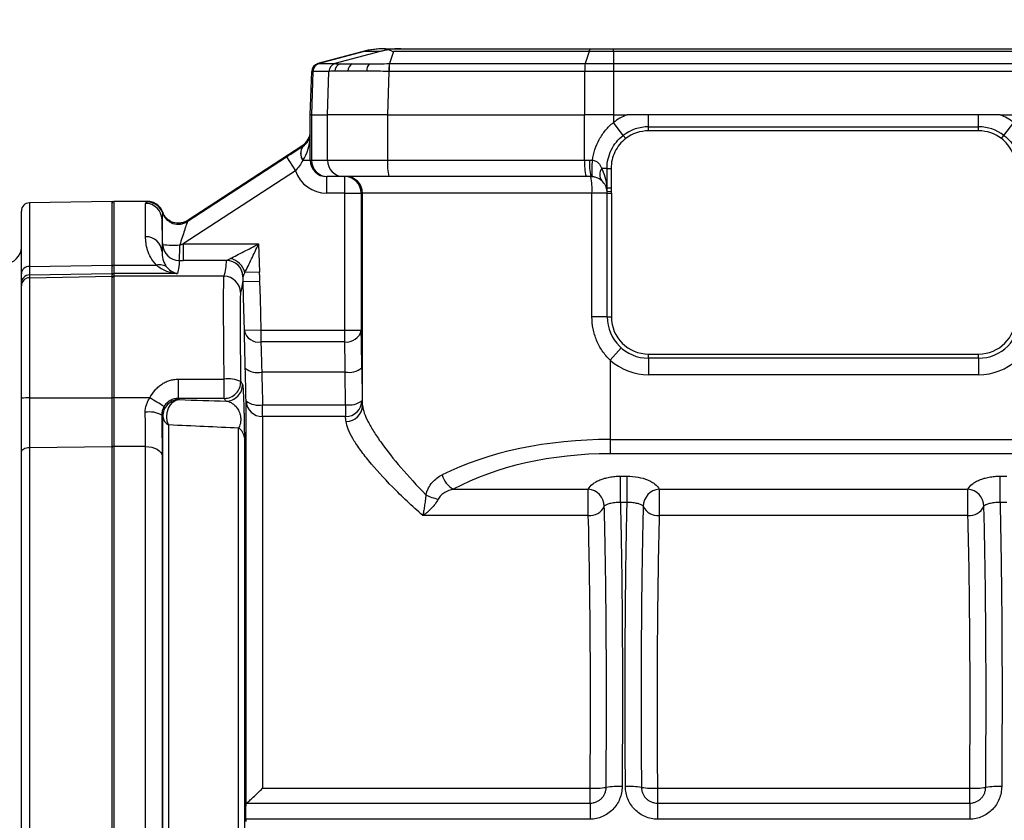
# Model space of a CAD drawing. Header units: millimetres. Extents: x 5 to 589, y 5 to 415.
# Tile 14 of 18: x 363 to 422, y 302 to 350. Entities that reach past the tile are written whole.
import ezdxf

# ---------------------------------------------------------------- set-up
doc = ezdxf.new("R2010")
doc.units = ezdxf.units.MM
doc.header["$PDSIZE"] = -1
doc.layers.add('QUOTE', color=1, linetype='Continuous')
doc.styles.add('SLDTEXTSTYLE0', font='TXT', dxfattribs={"width": 0.75})
doc.dimstyles.new('SLDDIMSTYLE0', dxfattribs={"dimtxt": 3.5, "dimasz": 6, "dimexe": 0, "dimexo": 0.0625, "dimgap": 0.875, "dimtad": 1, "dimdec": 1, "dimlfac": 2, "dimrnd": 1e-09, "dimzin": 12, "dimdsep": 46, "dimtxsty": 'SLDTEXTSTYLE0', "dimsah": 1, "dimcen": 0.09, "dimadec": 0, "dimazin": 3, "dimtfac": 1, "dimtdec": 3, "dimtofl": 0, "dimtmove": 0, "dimatfit": 3, "dimfxl": 1, "dimfrac": 2, "dimtolj": 1, "dimtzin": 12, "dimarcsym": 0})

# ---------------------------------------------------------------- blocks, each defined once
blk = doc.blocks.new('_D_14')
at = {"layer": 'Defpoints', "color": 0}
for p in [(474.168, 376.336), (347.168, 331.126), (474.168, 331.126)]:
    blk.add_point(p, dxfattribs=at)
at = {"layer": 'QUOTE', "color": 0, "lineweight": -2}
for p, q in [((347.168, 331.189), (347.168, 376.336)), ((353.168, 376.336), (468.168, 376.336)), ((474.168, 331.189), (474.168, 376.336))]:
    blk.add_line(p, q, dxfattribs=at)
at = {"layer": 'QUOTE', "color": 0}
for points in [[(353.168, 377.336), (353.168, 375.336), (347.168, 376.336)], [(468.168, 377.336), (468.168, 375.336), (474.168, 376.336)]]:
    blk.add_solid(points, dxfattribs=at)
at = {"layer": 'QUOTE', "color": 0, "insert": (410.91, 380.711), "char_height": 3.5, "attachment_point": 2, "style": 'SLDTEXTSTYLE0'}
blk.add_mtext('\\A1;254', dxfattribs=at)

msp = doc.modelspace()

# ---------------------------------------------------------------- linework, layer by layer
at = {"color": 7}
for p, q in [((383.369, 348.157), (380.63, 347.424)), ((383.433, 348.157), (380.705, 347.424)), ((384.398, 348.157), (381.67, 347.424)), ((384.398, 348.157), (383.433, 348.157)), ((384.722, 348.328), (385.659, 348.328)), ((385.218, 348.157), (384.979, 347.424)), ((397.073, 348.157), (385.218, 348.157)), ((385.659, 348.328), (397.186, 348.328)), ((397.073, 348.157), (396.834, 347.424)), ((398.545, 348.157), (398.545, 348.328)), ((398.545, 348.328), (422.791, 348.328)), ((398.545, 348.157), (398.545, 347.424)), ((422.791, 348.157), (398.545, 348.157)), ((380.705, 347.424), (381.67, 347.424)), ((380.705, 347.424), (380.705, 347.424)), ((384.979, 347.424), (396.834, 347.424)), ((396.834, 347.424), (396.835, 347.424)), ((398.545, 347.424), (398.545, 347.424)), ((398.545, 347.424), (398.545, 346.958)), ((398.545, 347.424), (422.791, 347.424)), ((380.168, 344.328), (380.26, 346.958)), ((380.336, 346.958), (380.244, 344.328)), ((380.336, 346.958), (380.336, 346.958)), ((381.301, 346.958), (380.336, 346.958)), ((381.217, 344.328), (381.302, 346.958)), ((384.936, 346.958), (384.851, 344.328)), ((396.802, 346.958), (384.947, 346.958)), ((396.799, 344.328), (396.803, 346.958)), ((396.803, 346.958), (396.802, 346.958)), ((398.545, 346.958), (398.541, 344.328)), ((398.545, 346.958), (398.545, 346.958)), ((422.791, 346.958), (398.545, 346.958)), ((380.168, 341.578), (380.168, 344.328)), ((380.244, 344.328), (381.217, 344.328)), ((380.244, 344.328), (380.244, 344.328)), ((380.244, 344.328), (380.244, 341.578)), ((381.217, 341.578), (381.217, 344.328)), ((381.217, 344.328), (381.217, 344.328)), ((384.851, 344.328), (381.217, 344.328)), ((384.851, 344.328), (384.853, 344.328)), ((384.853, 344.328), (396.798, 344.328)), ((384.853, 344.328), (384.853, 341.578)), ((396.798, 341.578), (396.798, 344.328)), ((396.798, 344.328), (396.799, 344.328)), ((398.541, 344.328), (398.541, 344.328)), ((398.541, 344.328), (398.541, 343.857)), ((398.541, 344.328), (399.369, 344.328)), ((400.668, 343.598), (400.668, 344.328)), ((420.668, 344.328), (400.668, 344.328)), ((420.668, 343.598), (420.668, 344.328)), ((421.967, 344.328), (422.795, 344.328)), ((399.137, 343.079), (398.541, 343.857)), ((422.199, 343.079), (422.795, 343.857)), ((399.285, 342.885), (399.137, 343.079)), ((400.668, 343.353), (400.668, 343.598)), ((400.668, 343.598), (420.668, 343.598)), ((420.668, 343.353), (400.668, 343.353)), ((420.668, 343.353), (420.668, 343.598)), ((422.051, 342.885), (422.199, 343.079)), ((372.723, 337.919), (379.714, 342.482)), ((379.714, 342.404), (379.714, 342.482)), ((372.724, 337.856), (378.727, 341.774)), ((378.727, 341.774), (379.273, 340.937)), ((379.722, 341.578), (380.168, 341.578)), ((380.168, 341.578), (380.244, 341.578)), ((380.244, 341.578), (381.217, 341.578)), ((381.217, 341.578), (384.853, 341.578)), ((384.853, 341.578), (396.798, 341.578)), ((396.798, 341.578), (397.096, 341.578)), ((379.273, 340.937), (372.471, 336.497)), ((398.154, 341.078), (397.829, 341.078)), ((398.154, 341.078), (398.401, 341.078)), ((398.154, 339.906), (398.154, 341.078)), ((398.401, 341.078), (398.401, 339.906)), ((381.24, 340.578), (381.168, 340.578)), ((381.168, 339.578), (381.168, 340.578)), ((382.213, 340.578), (381.24, 340.578)), ((384.94, 340.578), (382.213, 340.578)), ((382.259, 339.578), (382.259, 340.578)), ((396.885, 340.578), (384.94, 340.578)), ((397.168, 340.578), (396.885, 340.578)), ((382.259, 339.578), (381.168, 339.578)), ((382.259, 339.578), (383.259, 339.578)), ((382.259, 331.274), (382.259, 339.578)), ((383.342, 339.578), (383.259, 339.578)), ((383.259, 339.578), (383.259, 331.274)), ((397.241, 339.578), (383.342, 339.578)), ((383.342, 326.708), (383.342, 339.578)), ((398.168, 339.578), (397.241, 339.578)), ((397.241, 332.078), (397.241, 339.578)), ((398.154, 339.906), (398.401, 339.906)), ((398.163, 339.68), (398.411, 339.706)), ((398.168, 339.578), (398.418, 339.578)), ((398.168, 332.078), (398.168, 339.578)), ((398.418, 339.578), (398.418, 332.078)), ((368.168, 339.078), (363.159, 338.99)), ((363.159, 338.99), (363.159, 335.138)), ((368.168, 335.216), (368.168, 339.078)), ((370.296, 339.078), (368.268, 339.078)), ((368.268, 339.078), (368.268, 335.216)), ((370.194, 336.936), (370.194, 338.959)), ((362.668, 334.69), (362.668, 338.49)), ((371.193, 337.988), (371.193, 336.018)), ((372.471, 336.497), (372.471, 335.498)), ((372.471, 336.497), (377.045, 336.497)), ((377.045, 336.497), (377.089, 334.787)), ((375.099, 335.498), (372.471, 335.498)), ((362.668, 334.122), (362.668, 334.69)), ((363.159, 335.138), (368.168, 335.216)), ((363.159, 335.138), (363.159, 334.621)), ((363.159, 334.621), (368.168, 334.708)), ((368.168, 334.708), (368.168, 335.216)), ((368.168, 334.538), (368.168, 334.708)), ((368.268, 335.216), (368.268, 334.708)), ((368.268, 335.216), (370.851, 335.216)), ((368.268, 334.708), (368.268, 334.538)), ((372.133, 334.708), (368.268, 334.708)), ((377.089, 334.787), (376.212, 334.764)), ((362.668, 333.952), (362.668, 334.122)), ((363.159, 334.621), (363.159, 334.451)), ((363.159, 334.451), (368.168, 334.538)), ((363.159, 334.451), (363.159, 327.167)), ((368.168, 327.169), (368.168, 334.538)), ((368.268, 334.538), (368.268, 327.169)), ((374.951, 334.538), (368.268, 334.538)), ((377.104, 334.234), (376.104, 334.208)), ((362.668, 327.159), (362.668, 333.952)), ((398.168, 332.078), (397.241, 332.078)), ((398.168, 332.078), (398.418, 332.078)), ((377.181, 331.274), (376.181, 331.248)), ((377.181, 331.274), (377.181, 330.559)), ((377.181, 331.274), (382.259, 331.274)), ((382.259, 331.274), (383.259, 331.274)), ((382.259, 330.559), (382.259, 331.274)), ((382.259, 330.559), (377.181, 330.559)), ((399.003, 330.213), (398.337, 329.467)), ((398.337, 329.467), (398.337, 324.655)), ((400.668, 329.828), (420.668, 329.828)), ((400.668, 329.578), (400.668, 329.828)), ((420.668, 329.578), (400.668, 329.578)), ((400.668, 329.578), (400.668, 328.578)), ((420.668, 329.578), (420.668, 329.828)), ((420.668, 329.578), (420.668, 328.578)), ((382.294, 328.738), (377.235, 328.738)), ((382.308, 326.761), (382.294, 328.738)), ((383.294, 328.997), (383.308, 327.019)), ((372.178, 328.308), (374.956, 328.308)), ((372.178, 328.308), (372.178, 327.141)), ((374.956, 327.141), (374.956, 328.308)), ((420.668, 328.578), (400.668, 328.578)), ((376.07, 327.998), (376.083, 327.923)), ((362.668, 323.874), (362.668, 327.159)), ((363.159, 327.167), (368.168, 327.169)), ((363.159, 327.167), (363.159, 324.176)), ((368.168, 324.229), (368.168, 327.169)), ((368.268, 327.169), (368.268, 324.229)), ((370.45, 327.169), (368.268, 327.169)), ((374.956, 327.141), (372.178, 327.141)), ((376.283, 302.533), (376.283, 326.994)), ((377.283, 326.041), (377.283, 326.761)), ((377.283, 326.761), (382.308, 326.761)), ((382.308, 326.761), (382.308, 326.041)), ((371.235, 273.354), (371.235, 326.048)), ((377.283, 326.041), (377.283, 303.52)), ((382.308, 326.041), (377.283, 326.041)), ((371.592, 325.53), (371.592, 273.951)), ((375.823, 289.406), (375.823, 325.339)), ((376.18, 324.765), (376.18, 289.699)), ((398.337, 324.655), (398.337, 323.789)), ((398.337, 324.655), (422.999, 324.655)), ((363.159, 324.176), (368.168, 324.229)), ((363.159, 324.176), (363.159, 274.145)), ((368.168, 274.081), (368.168, 324.229)), ((368.268, 324.229), (368.268, 275.099)), ((370.194, 324.229), (368.268, 324.229)), ((370.194, 277.598), (370.194, 324.229)), ((362.668, 274.512), (362.668, 323.874)), ((371.193, 323.64), (371.193, 278.22)), ((422.999, 323.789), (398.337, 323.789)), ((398.964, 322.428), (399.371, 322.428)), ((398.964, 320.835), (398.964, 322.428)), ((399.371, 320.835), (399.371, 322.428)), ((421.964, 322.428), (422.371, 322.428)), ((421.964, 320.835), (421.964, 322.428)), ((388.836, 321.643), (397.02, 321.643)), ((397.02, 320.038), (397.02, 321.643)), ((401.316, 321.643), (420.02, 321.643)), ((401.316, 321.643), (401.316, 320.038)), ((420.02, 320.038), (420.02, 321.643)), ((399.371, 320.835), (398.964, 320.835)), ((422.371, 320.835), (421.964, 320.835)), ((397.02, 320.038), (386.992, 320.038)), ((420.02, 320.038), (401.316, 320.038)), ((377.283, 303.52), (397.13, 303.52)), ((397.13, 302.62), (397.13, 303.52)), ((401.206, 303.52), (401.206, 302.62)), ((401.206, 303.52), (420.13, 303.52)), ((420.13, 302.62), (420.13, 303.52)), ((376.319, 302.62), (397.13, 302.62)), ((397.13, 302.62), (397.13, 301.645)), ((401.206, 302.62), (401.206, 301.645)), ((401.206, 302.62), (420.13, 302.62)), ((420.13, 302.62), (420.13, 301.645)), ((376.269, 301.645), (376.269, 301.51)), ((397.13, 301.645), (376.269, 301.645)), ((420.13, 301.645), (401.206, 301.645))]:
    msp.add_line(p, q, dxfattribs=at)
at = {"color": 7, "flags": 128}
for points in [[(397.073, 348.157), (397.087, 348.197), (397.101, 348.232), (397.115, 348.261), (397.129, 348.285), (397.143, 348.304), (397.157, 348.317), (397.172, 348.325), (397.186, 348.328)], [(398.545, 347.424), (398.545, 347.397), (398.545, 347.359), (398.545, 347.31), (398.545, 347.252), (398.545, 347.186), (398.545, 347.114), (398.545, 347.037), (398.545, 346.958)], [(380.168, 344.328), (380.168, 344.328)], [(376.181, 331.248), (376.129, 333.247), (376.104, 334.208)], [(377.104, 334.234), (377.13, 333.213), (377.181, 331.274)], [(371.592, 325.53), (371.511, 325.77), (371.481, 326.03), (371.504, 326.293), (371.577, 326.54), (371.697, 326.754), (371.853, 326.92), (372.037, 327.027), (372.234, 327.066)], [(362.668, 323.874), (362.677, 323.932), (362.705, 323.988), (362.75, 324.04), (362.811, 324.086), (362.886, 324.123), (362.971, 324.151), (363.063, 324.169), (363.159, 324.176)], [(368.268, 324.229), (368.248, 324.227), (368.23, 324.224), (368.212, 324.218), (368.197, 324.211), (368.185, 324.202), (368.176, 324.191), (368.17, 324.18), (368.168, 324.168)], [(370.194, 324.229), (370.386, 324.217), (370.57, 324.184), (370.741, 324.13), (370.892, 324.057), (371.016, 323.968), (371.11, 323.867), (371.17, 323.756), (371.193, 323.64)]]:
    msp.add_lwpolyline(points, dxfattribs=at)
at = {"color": 7}
for centre, radius, start, end in [((384.663, 343.328), 5, 90, 105), ((384.722, 343.365), 4.963, 90.00077, 105.05587), ((380.759, 346.941), 0.5, 105, 178), ((380.835, 346.941), 0.5, 105.13481, 178.07795), ((380.835, 346.941), 0.5, 105.13481, 178.07799), ((381.801, 346.941), 0.5, 105.13481, 178.07795), ((381.802, 346.941), 0.5, 105.1344, 178.07295), ((382.151, 346.956), 0.492, 108.50457, 179.42149), ((382.951, 346.986), 0.494, 117.94236, 182.80986), ((384.198, 347.017), 0.6, 137.41341, 185.31514), ((387.255, 347.033), 2.32, 170.31239, 181.85436), ((387.266, 347.031), 2.32, 170.2621, 181.80633), ((399.121, 347.031), 2.32, 170.26163, 181.80588), ((399.121, 347.031), 2.32, 170.2621, 181.80633), ((400.668, 341.078), 3.5, 111.78679, 127.4199), ((420.668, 341.078), 3.5, 52.5801, 68.21321), ((400.668, 341.078), 2.52, 90, 127.4199), ((400.668, 341.078), 2.275, 90, 127.4199), ((420.668, 341.078), 2.52, 52.5801, 90), ((420.668, 341.078), 2.275, 52.5801, 90), ((380.328, 341.983), 0.744, 145.50257, 214.50617), ((380.328, 341.994), 0.735, 145.52744, 214.47256), ((381.168, 341.578), 1, 180, 270), ((381.242, 341.576), 0.998, 179.89099, 269.89057), ((382.215, 341.576), 0.998, 179.89099, 269.89057), ((387.787, 341.33), 2.944, 175.16619, 194.79594), ((399.732, 341.33), 2.944, 175.16619, 194.79594), ((400.609, 341.329), 3.522, 175.95091, 192.31678), ((401.19, 341.004), 3.964, 171.77219, 186.21881), ((381.168, 341.578), 2, 198.69067, 270), ((398.348, 340.703), 0.64, 144.13358, 215.86642), ((382.259, 339.578), 1, 359.99018, 89.99018), ((382.342, 339.578), 1, 359.99018, 89.99018), ((393.764, 339.826), 3.486, 355.90943, 12.44667), ((397.168, 339.578), 1, 5.88469, 48.59038), ((397.168, 339.578), 1, 0, 5.88469), ((397.168, 339.578), 1.25, 0, 5.88469), ((363.168, 338.49), 0.5, 91, 180), ((368.268, 338.978), 0.1, 90, 180), ((370.195, 337.961), 0.999, 1.59408, 90.08748), ((370.286, 338.044), 1, 18.93358, 90.01542), ((372.178, 338.694), 1, 198.94412, 303.09475), ((370.221, 335.962), 0.974, 3.28992, 91.57413), ((372.231, 336.498), 0.999, 181.53951, 270.03348), ((371.881, 341.186), 4.759, 262.155, 274.6512), ((361.668, 336.31), 1, 271, 0), ((364.966, 336.247), 7.304, 354.11841, 1.53166), ((375.097, 334.494), 0.999, 1.53912, 90.03292), ((375.096, 334.497), 1.002, 1.66863, 89.8225), ((375.051, 334.451), 1.202, 15.0965, 76.39524), ((363.143, 334.663), 0.475, 87.98721, 176.79403), ((368.263, 335.121), 0.0953, 87.0619, 176.72429), ((368.268, 334.609), 0.0999, 89.96074, 179.96069), ((371.027, 334.451), 0.785, 52.57653, 102.97419), ((363.168, 334.122), 0.5, 90.95983, 179.9616), ((363.168, 333.952), 0.5, 90.95983, 179.9616), ((368.268, 334.439), 0.0999, 89.96074, 179.96069), ((374.951, 333.538), 1, 1.32712, 89.98771), ((400.668, 332.078), 2.5, 180, 270), ((400.668, 332.078), 2.25, 180, 270), ((420.668, 332.078), 2.5, 270, 0), ((420.668, 332.078), 2.25, 270, 0), ((377.05, 331.44), 0.89, 192.49551, 278.41886), ((382.365, 331.468), 0.915, 263.34828, 347.73481), ((400.668, 332.078), 3.5, 228.23661, 270), ((420.668, 332.078), 3.5, 270, 311.76339), ((376.977, 329.895), 1.185, 231.20793, 282.54734), ((382.511, 329.96), 1.241, 259.9245, 309.10666), ((375.217, 326.637), 1.692, 64.08827, 98.85861), ((374.956, 328.141), 1, 270.02942, 0.99813), ((375.07, 327.978), 1, 270.02412, 1.1262), ((363.038, 319.532), 7.636, 89.08926, 92.77638), ((368.243, 325.605), 1.564, 89.08426, 92.74911), ((360.749, 310.109), 19.626, 57.43217, 60.37442), ((372.235, 326.066), 1, 90.0289, 181.01199), ((377.272, 327.031), 0.99, 182.14986, 270.59317), ((377.026, 327.919), 1.187, 231.2421, 282.49519), ((382.312, 327.036), 0.996, 269.75573, 359.02009), ((382.525, 327.982), 1.241, 259.9245, 309.10666), ((382.351, 326.733), 0.991, 269.50076, 358.56967), ((370.429, 324.787), 1.535, 60.92537, 99.51894), ((371.884, 326.114), 0.653, 185.76197, 243.3655), ((375.454, 324.712), 0.727, 4.23436, 59.5611), ((389.505, 322.866), 1.394, 194.84717, 241.31868), ((396.927, 320.586), 1.061, 0.98669, 84.97285), ((401.409, 320.586), 1.061, 95.02715, 179.01331), ((419.927, 320.586), 1.061, 0.98669, 84.97285), ((388.548, 324.004), 3.03, 243.06369, 258.02816), ((397.082, 321.043), 1.006, 266.43728, 334.15113), ((401.254, 321.043), 1.006, 205.84887, 273.56272), ((420.082, 321.043), 1.006, 266.43728, 334.15113), ((397.336, 308.806), 5.289, 267.76928, 278.28677), ((398.859, 298.3), 5.326, 87.77354, 98.21719), ((399.477, 298.3), 5.326, 81.78281, 92.22646), ((401, 308.806), 5.289, 261.71323, 272.23072), ((420.336, 308.806), 5.289, 267.76928, 278.28677), ((421.859, 298.3), 5.326, 87.77354, 98.21719)]:
    msp.add_arc(centre, radius, start, end, dxfattribs=at)
for centre, major_axis, ratio, start_param, end_param in [((385.659, 343.328), (0, 5), 0.923062, 0, 0.153465), ((379.168, 343.32), (0, -1.001), 0.999132, 0.57785, 1.570796), ((379.168, 343.174), (0, 1.918), 0.521285, 3.729194, 4.712389), ((379.168, 343.174), (1, 0), 0.919206, 5.299991, 6.283185), ((397.168, 339.578), (0, 2), 0.5, 4.877177, 5.560451), ((372.632, 336.602), (3.117, 0.842), 0.018398, 4.590248, 4.655871), ((372.632, 335.603), (3.663, 0.005), 0.028589, 4.602871, 4.668494), ((383.167, 327.703), (0, 5), 0.026186, 4.974188, 5.507788), ((382.168, 327.703), (0, 4), 0.032732, 4.974188, 5.507788), ((383.167, 301.578), (0, 26), 0.026186, 6.023793, 6.075562), ((382.168, 301.578), (0, 25), 0.027233, 6.023793, 6.075562), ((398.337, 316.572), (15, 0), 0.53886, 1.570796, 2.316698), ((398.337, 315.706), (14, 0), 0.57735, 1.570796, 2.316698), ((396.242, 301.578), (0.259, 25), 0.034811, 4.790526, 5.543484), ((402.094, 301.578), (-0.259, 25), 0.034811, 0.739701, 1.492659), ((419.242, 301.578), (0.259, 25), 0.034811, 4.790526, 5.543484)]:
    msp.add_ellipse(centre, major_axis=major_axis, ratio=ratio, start_param=start_param, end_param=end_param, dxfattribs=at)
for points in [[(383.433, 348.157), (383.39, 348.157), (383.369, 348.157), (383.369, 348.157)], [(384.663, 348.328), (384.663, 348.328), (384.683, 348.328), (384.722, 348.328)], [(398.545, 348.157), (398.054, 348.157), (397.563, 348.157), (397.073, 348.157)], [(397.186, 348.328), (397.638, 348.328), (398.091, 348.328), (398.545, 348.328)], [(380.63, 347.424), (380.63, 347.424), (380.655, 347.424), (380.705, 347.424)], [(384.968, 347.424), (384.972, 347.424), (384.975, 347.424), (384.979, 347.424)], [(396.835, 347.424), (397.403, 347.424), (397.974, 347.424), (398.545, 347.424)], [(380.336, 346.958), (380.285, 346.958), (380.26, 346.958), (380.26, 346.958)], [(381.302, 346.958), (381.302, 346.958), (381.302, 346.958), (381.301, 346.958)], [(381.659, 346.961), (381.463, 346.96), (381.343, 346.959), (381.302, 346.958)], [(382.458, 346.962), (382.124, 346.962), (381.858, 346.962), (381.659, 346.961)], [(383.601, 346.961), (383.173, 346.962), (382.792, 346.962), (382.458, 346.962)], [(384.936, 346.958), (384.474, 346.959), (384.022, 346.96), (383.601, 346.961)], [(384.947, 346.958), (384.943, 346.958), (384.94, 346.958), (384.936, 346.958)], [(398.545, 346.958), (397.963, 346.958), (397.382, 346.958), (396.803, 346.958)], [(380.244, 344.328), (380.193, 344.328), (380.168, 344.328), (380.168, 344.328)], [(398.541, 344.328), (397.959, 344.328), (397.378, 344.328), (396.799, 344.328)], [(379.714, 342.404), (379.717, 342.406), (379.72, 342.408), (379.722, 342.409)], [(379.722, 341.578), (379.72, 341.572), (379.717, 341.567), (379.714, 341.561)], [(397.096, 341.578), (397.153, 341.578), (397.21, 341.576), (397.267, 341.571)], [(397.249, 340.574), (397.222, 340.577), (397.195, 340.578), (397.168, 340.578)], [(398.163, 339.68), (398.155, 339.755), (398.152, 339.83), (398.154, 339.906)], [(398.401, 339.906), (398.401, 339.839), (398.405, 339.772), (398.411, 339.706)], [(370.285, 339.044), (370.285, 339.067), (370.288, 339.078), (370.296, 339.078)], [(371.236, 338.417), (371.233, 338.407), (371.231, 338.391), (371.231, 338.369)], [(372.723, 337.919), (372.723, 337.898), (372.724, 337.877), (372.724, 337.856)], [(371.193, 336.018), (371.215, 336.169), (371.228, 336.32), (371.232, 336.471)], [(372.231, 335.499), (372.225, 335.235), (372.19, 334.972), (372.133, 334.708)], [(374.951, 334.538), (375.034, 334.857), (375.088, 335.175), (375.096, 335.493)], [(375.096, 335.493), (375.096, 335.495), (375.097, 335.497), (375.099, 335.498)], [(376.096, 334.521), (376.087, 334.202), (376.033, 333.882), (375.951, 333.562)], [(376.097, 334.526), (376.096, 334.524), (376.096, 334.522), (376.096, 334.521)], [(376.283, 326.994), (376.267, 327.653), (376.251, 328.312), (376.235, 328.971)], [(377.235, 328.738), (377.251, 328.079), (377.267, 327.42), (377.283, 326.761)], [(375.956, 328.159), (375.996, 328.105), (376.035, 328.051), (376.07, 327.998)], [(372.234, 327.066), (373.198, 327.037), (374.145, 327.008), (375.07, 326.978)], [(375.07, 326.978), (375.035, 327.032), (374.997, 327.087), (374.956, 327.141)], [(375.823, 325.339), (374.463, 325.405), (373.045, 325.469), (371.592, 325.53)], [(376.283, 302.533), (376.285, 302.573), (376.296, 302.602), (376.319, 302.62)]]:
    msp.add_open_spline(points, degree=3, dxfattribs=at)
for points, knots in [([(384.953, 348.269), (384.851, 348.254), (384.755, 348.236), (384.57, 348.199), (384.483, 348.179), (384.398, 348.157)], [0, 0, 0, 0, 0.5, 0.5, 1, 1, 1, 1]), ([(384.953, 348.269), (384.974, 348.254), (385.011, 348.236), (385.102, 348.199), (385.157, 348.179), (385.218, 348.157)], [0, 0, 0, 0, 0.5, 0.5, 1, 1, 1, 1]), ([(381.67, 347.424), (381.67, 347.424), (381.67, 347.424), (381.67, 347.424), (381.67, 347.424), (381.671, 347.424), (381.671, 347.424)], [-0.00000006, -0.00000006, -0.00000006, -0.00000006, 0, 0, 0, 0.00002241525, 0.00002241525, 0.00002241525, 0.00002241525]), ([(381.671, 347.424), (381.689, 347.423), (381.726, 347.423), (381.834, 347.423), (381.906, 347.423), (381.995, 347.423)], [0, 0, 0, 0, 0.5, 0.5, 1, 1, 1, 1]), ([(381.995, 347.423), (382.017, 347.423), (382.041, 347.423), (382.09, 347.423), (382.115, 347.423), (382.194, 347.423), (382.251, 347.423), (382.432, 347.422), (382.568, 347.422), (382.719, 347.422)], [0, 0, 0, 0, 0.125, 0.125, 0.25, 0.25, 0.5, 0.5, 1, 1, 1, 1]), ([(382.719, 347.422), (382.871, 347.422), (383.033, 347.422), (383.293, 347.423), (383.382, 347.423), (383.519, 347.423), (383.566, 347.423), (383.66, 347.423), (383.709, 347.423), (383.757, 347.423)], [0, 0, 0, 0, 0.5, 0.5, 0.75, 0.75, 0.875, 0.875, 1, 1, 1, 1]), ([(383.757, 347.423), (383.947, 347.423), (384.145, 347.423), (384.552, 347.423), (384.758, 347.423), (384.968, 347.424)], [0, 0, 0, 0, 0.5, 0.5, 1, 1, 1, 1]), ([(400.668, 344.328), (400.45, 344.328), (400.233, 344.328), (399.906, 344.328), (399.797, 344.328), (399.58, 344.328), (399.475, 344.328), (399.369, 344.328)], [0, 0, 0, 0, 0.5, 0.5, 0.75, 0.75, 1, 1, 1, 1]), ([(421.967, 344.328), (421.751, 344.328), (421.534, 344.328), (421.101, 344.328), (420.884, 344.328), (420.668, 344.328)], [0, 0, 0, 0, 0.5, 0.5, 1, 1, 1, 1]), ([(397.267, 341.571), (397.297, 341.791), (397.346, 342.009), (397.487, 342.436), (397.576, 342.64), (397.738, 342.932), (397.796, 343.027), (397.922, 343.211), (397.99, 343.302), (398.206, 343.56), (398.366, 343.716), (398.541, 343.857)], [0, 0, 0, 0, 0.25, 0.25, 0.5, 0.5, 0.625, 0.625, 0.75, 0.75, 1, 1, 1, 1]), ([(398.154, 341.078), (398.154, 341.271), (398.176, 341.462), (398.262, 341.834), (398.327, 342.018), (398.497, 342.366), (398.6, 342.528), (398.843, 342.826), (398.983, 342.962), (399.137, 343.079)], [0, 0, 0, 0, 0.25, 0.25, 0.5, 0.5, 0.75, 0.75, 1, 1, 1, 1]), ([(422.199, 343.079), (422.353, 342.962), (422.491, 342.828), (422.735, 342.53), (422.839, 342.366), (423.009, 342.018), (423.073, 341.838), (423.159, 341.465), (423.181, 341.271), (423.181, 341.078)], [0, 0, 0, 0, 0.25, 0.25, 0.5, 0.5, 0.75, 0.75, 1, 1, 1, 1]), ([(399.285, 342.885), (399.147, 342.779), (399.021, 342.656), (398.802, 342.386), (398.709, 342.24), (398.556, 341.926), (398.498, 341.76), (398.421, 341.424), (398.401, 341.253), (398.401, 341.078)], [0, 0, 0, 0, 0.25, 0.25, 0.5, 0.5, 0.75, 0.75, 1, 1, 1, 1]), ([(422.935, 341.078), (422.935, 341.253), (422.915, 341.427), (422.837, 341.763), (422.78, 341.926), (422.627, 342.24), (422.533, 342.388), (422.313, 342.658), (422.189, 342.779), (422.051, 342.885)], [0, 0, 0, 0, 0.25, 0.25, 0.5, 0.5, 0.75, 0.75, 1, 1, 1, 1]), ([(378.727, 341.774), (378.901, 341.887), (379.074, 341.999), (379.404, 342.209), (379.561, 342.309), (379.714, 342.404)], [0, 0, 0, 0, 0.5, 0.5, 1, 1, 1, 1]), ([(379.714, 341.561), (379.658, 341.449), (379.597, 341.34), (379.451, 341.132), (379.366, 341.032), (379.273, 340.937)], [0, 0, 0, 0, 0.5, 0.5, 1, 1, 1, 1]), ([(397.267, 341.571), (397.337, 341.57), (397.406, 341.553), (397.527, 341.495), (397.581, 341.454), (397.671, 341.358), (397.708, 341.306), (397.774, 341.195), (397.803, 341.138), (397.829, 341.078)], [0, 0, 0, 0, 0.25, 0.25, 0.5, 0.5, 0.75, 0.75, 1, 1, 1, 1]), ([(397.829, 340.328), (397.767, 340.383), (397.696, 340.434), (397.554, 340.502), (397.502, 340.522), (397.384, 340.556), (397.318, 340.569), (397.249, 340.574)], [0, 0, 0, 0, 0.5, 0.5, 0.75, 0.75, 1, 1, 1, 1]), ([(370.194, 338.959), (370.194, 338.978), (370.214, 338.994), (370.261, 339.022), (370.285, 339.034), (370.285, 339.044)], [0, 0, 0, 0, 0.5, 0.5, 1, 1, 1, 1]), ([(371.236, 338.417), (371.201, 338.514), (371.153, 338.603), (371.028, 338.766), (370.954, 338.837), (370.787, 338.954), (370.695, 339), (370.501, 339.062), (370.397, 339.078), (370.296, 339.078)], [0, 0, 0, 0, 0.25, 0.25, 0.5, 0.5, 0.75, 0.75, 1, 1, 1, 1]), ([(371.231, 338.369), (371.231, 338.359), (371.225, 338.311), (371.205, 338.17), (371.192, 338.08), (371.193, 337.988)], [0, 0, 0, 0, 0.5, 0.5, 1, 1, 1, 1]), ([(372.723, 337.919), (372.659, 337.878), (372.593, 337.844), (372.452, 337.792), (372.378, 337.774), (372.155, 337.746), (372.001, 337.761), (371.788, 337.832), (371.719, 337.864), (371.591, 337.942), (371.532, 337.988), (371.424, 338.094), (371.377, 338.152), (371.296, 338.278), (371.262, 338.347), (371.236, 338.417)], [0, 0, 0, 0, 0.125, 0.125, 0.25, 0.25, 0.5, 0.5, 0.625, 0.625, 0.75, 0.75, 0.875, 0.875, 1, 1, 1, 1]), ([(371.232, 336.471), (371.224, 336.75), (371.218, 337.019), (371.208, 337.406), (371.205, 337.534), (371.199, 337.772), (371.196, 337.884), (371.193, 337.988)], [0, 0, 0, 0, 0.5, 0.5, 0.75, 0.75, 1, 1, 1, 1]), ([(372.724, 337.856), (372.722, 337.851), (372.716, 337.832), (372.696, 337.77), (372.682, 337.727), (372.65, 337.629), (372.631, 337.572), (372.592, 337.45), (372.571, 337.386), (372.507, 337.186), (372.46, 337.04), (372.365, 336.746), (372.316, 336.595), (372.267, 336.442)], [0, 0, 0, 0, 0.125, 0.125, 0.25, 0.25, 0.375, 0.375, 0.5, 0.5, 0.75, 0.75, 1, 1, 1, 1]), ([(370.851, 335.216), (370.699, 335.37), (370.592, 335.524), (370.423, 335.828), (370.361, 335.978), (370.224, 336.414), (370.194, 336.685), (370.194, 336.936)], [0, 0, 0, 0, 0.25, 0.25, 0.5, 0.5, 1, 1, 1, 1]), ([(375.334, 335.619), (375.451, 335.679), (375.585, 335.748), (375.861, 335.89), (376.005, 335.964), (376.299, 336.114), (376.446, 336.19), (376.744, 336.343), (376.893, 336.419), (377.045, 336.497)], [0, 0, 0, 0, 0.25, 0.25, 0.5, 0.5, 0.75, 0.75, 1, 1, 1, 1]), ([(376.212, 334.764), (376.268, 334.882), (376.334, 335.019), (376.468, 335.298), (376.538, 335.444), (376.681, 335.741), (376.753, 335.891), (376.898, 336.193), (376.971, 336.344), (377.045, 336.497)], [0, 0, 0, 0, 0.25, 0.25, 0.5, 0.5, 0.75, 0.75, 1, 1, 1, 1]), ([(371.193, 336.018), (371.191, 335.881), (371.202, 335.734), (371.264, 335.498), (371.292, 335.417), (371.373, 335.249), (371.425, 335.163), (371.504, 335.075)], [0, 0, 0, 0, 0.5, 0.5, 0.75, 0.75, 1, 1, 1, 1]), ([(375.099, 335.498), (375.103, 335.501), (375.113, 335.506), (375.14, 335.52), (375.159, 335.529), (375.222, 335.562), (375.275, 335.589), (375.334, 335.619)], [0, 0, 0, 0, 0.25, 0.25, 0.5, 0.5, 1, 1, 1, 1]), ([(370.851, 335.216), (371.041, 335.06), (371.249, 334.943), (371.573, 334.818), (371.683, 334.785), (371.851, 334.747), (371.907, 334.736), (372.02, 334.719), (372.077, 334.713), (372.133, 334.708)], [0, 0, 0, 0, 0.5, 0.5, 0.75, 0.75, 0.875, 0.875, 1, 1, 1, 1]), ([(371.504, 335.075), (371.598, 334.97), (371.7, 334.89), (371.913, 334.769), (372.023, 334.729), (372.133, 334.708)], [0, 0, 0, 0, 0.5, 0.5, 1, 1, 1, 1]), ([(376.212, 334.764), (376.183, 334.705), (376.157, 334.651), (376.126, 334.587), (376.118, 334.568), (376.104, 334.54), (376.099, 334.53), (376.097, 334.526)], [0, 0, 0, 0, 0.5, 0.5, 0.75, 0.75, 1, 1, 1, 1]), ([(377.104, 334.234), (377.11, 334.326), (377.114, 334.419), (377.109, 334.603), (377.101, 334.696), (377.089, 334.787)], [0, 0, 0, 0, 0.5, 0.5, 1, 1, 1, 1]), ([(374.956, 328.308), (374.951, 328.728), (374.946, 329.136), (374.938, 329.928), (374.934, 330.313), (374.929, 331.057), (374.926, 331.407), (374.923, 332.063), (374.922, 332.369), (374.922, 332.935), (374.922, 333.187), (374.924, 333.632), (374.926, 333.824), (374.931, 334.148), (374.937, 334.4), (374.946, 334.516), (374.951, 334.538)], [0, 0, 0, 0, 0.125, 0.125, 0.25, 0.25, 0.375, 0.375, 0.5, 0.5, 0.625, 0.625, 0.75, 0.75, 0.875, 1, 1, 1, 1]), ([(376.104, 334.208), (376.103, 334.234), (376.103, 334.259), (376.102, 334.285), (376.1, 334.363), (376.098, 334.442), (376.096, 334.521)], [0, 0, 0, 0, 0.0001528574, 0.0001528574, 0.0001528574, 0.0006246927, 0.0006246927, 0.0006246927, 0.0006246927]), ([(375.951, 333.562), (375.946, 333.542), (375.937, 333.441), (375.931, 333.222), (375.926, 332.942), (375.924, 332.775), (375.922, 332.389), (375.921, 332.17), (375.922, 331.679), (375.923, 331.414), (375.926, 330.845), (375.928, 330.542), (375.934, 329.896), (375.938, 329.563), (375.946, 328.876), (375.951, 328.523), (375.956, 328.159)], [0, 0, 0, 0, 0.125, 0.25, 0.25, 0.375, 0.375, 0.5, 0.5, 0.625, 0.625, 0.75, 0.75, 0.875, 0.875, 1, 1, 1, 1]), ([(398.337, 329.467), (398.248, 329.551), (398.165, 329.64), (398.007, 329.826), (397.933, 329.924), (397.729, 330.225), (397.615, 330.437), (397.476, 330.773), (397.434, 330.888), (397.364, 331.121), (397.335, 331.238), (397.265, 331.593), (397.241, 331.834), (397.241, 332.078)], [0, 0, 0, 0, 0.125, 0.125, 0.25, 0.25, 0.5, 0.5, 0.625, 0.625, 0.75, 0.75, 1, 1, 1, 1]), ([(376.235, 328.971), (376.224, 329.404), (376.214, 329.811), (376.201, 330.386), (376.197, 330.572), (376.188, 330.924), (376.185, 331.091), (376.181, 331.248)], [0, 0, 0, 0, 0.5, 0.5, 0.75, 0.75, 1, 1, 1, 1]), ([(377.181, 330.559), (377.184, 330.434), (377.188, 330.301), (377.196, 330.019), (377.201, 329.87), (377.214, 329.41), (377.224, 329.084), (377.235, 328.738)], [0, 0, 0, 0, 0.25, 0.25, 0.5, 0.5, 1, 1, 1, 1]), ([(370.45, 327.169), (370.533, 327.332), (370.633, 327.483), (370.809, 327.69), (370.873, 327.755), (371.008, 327.877), (371.079, 327.933), (371.228, 328.035), (371.306, 328.081), (371.469, 328.162), (371.554, 328.196), (371.726, 328.252), (371.815, 328.273), (371.994, 328.301), (372.086, 328.308), (372.178, 328.308)], [0, 0, 0, 0, 0.25, 0.25, 0.375, 0.375, 0.5, 0.5, 0.625, 0.625, 0.75, 0.75, 0.875, 0.875, 1, 1, 1, 1]), ([(376.083, 327.923), (376.084, 327.917), (376.09, 327.883), (376.105, 327.67), (376.125, 327.285), (376.143, 326.787), (376.154, 326.409), (376.162, 326.096), (376.169, 325.788), (376.176, 325.345), (376.179, 325.005), (376.18, 324.827), (376.18, 324.765)], [0, 0, 0, 0, 0.038243, 0.217232, 0.408327, 0.5503, 0.649627, 0.664829, 0.750031, 0.834775, 0.942739, 1, 1, 1, 1]), ([(370.175, 326.301), (370.173, 326.455), (370.195, 326.606), (370.266, 326.826), (370.296, 326.899), (370.365, 327.038), (370.405, 327.105), (370.45, 327.169)], [0, 0, 0, 0, 0.5, 0.5, 0.75, 0.75, 1, 1, 1, 1]), ([(372.178, 327.141), (372.09, 327.141), (372.004, 327.13), (371.836, 327.085), (371.755, 327.052), (371.605, 326.967), (371.535, 326.914), (371.411, 326.793), (371.358, 326.724), (371.313, 326.648)], [0, 0, 0, 0, 0.25, 0.25, 0.5, 0.5, 0.75, 0.75, 1, 1, 1, 1]), ([(372.178, 327.141), (372.19, 327.126), (372.201, 327.111), (372.212, 327.096), (372.22, 327.086), (372.227, 327.076), (372.234, 327.066)], [0.002131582, 0.002131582, 0.002131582, 0.002131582, 0.005537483, 0.005537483, 0.005537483, 0.007853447, 0.007853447, 0.007853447, 0.007853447]), ([(375.07, 326.978), (375.172, 326.97), (375.273, 326.94), (375.475, 326.833), (375.575, 326.756), (375.722, 326.583), (375.77, 326.516), (375.838, 326.388), (375.86, 326.34), (375.902, 326.231), (375.921, 326.17), (375.943, 326.061), (375.949, 326.022), (375.958, 325.94), (375.96, 325.897), (375.96, 325.77), (375.95, 325.693), (375.922, 325.562), (375.904, 325.51), (375.866, 325.415), (375.845, 325.375), (375.823, 325.339)], [0, 0, 0, 0, 0.25, 0.25, 0.5, 0.5, 0.625, 0.625, 0.6875, 0.6875, 0.75, 0.75, 0.78125, 0.78125, 0.8125, 0.8125, 0.875, 0.875, 0.9375, 0.9375, 1, 1, 1, 1]), ([(371.313, 326.648), (371.266, 326.568), (371.231, 326.481), (371.184, 326.305), (371.174, 326.217), (371.175, 326.129)], [0, 0, 0, 0, 0.5, 0.5, 1, 1, 1, 1]), ([(383.342, 326.708), (383.367, 326.434), (383.484, 326.105), (383.774, 325.535), (383.89, 325.333), (384.158, 324.904), (384.312, 324.677), (384.817, 323.973), (385.214, 323.472), (386.116, 322.42), (386.623, 321.866), (387.175, 321.303)], [0, 0, 0, 0, 0.25, 0.25, 0.375, 0.375, 0.5, 0.5, 0.75, 0.75, 1, 1, 1, 1]), ([(370.194, 324.229), (370.194, 324.535), (370.192, 324.862), (370.186, 325.555), (370.181, 325.924), (370.175, 326.301)], [0, 0, 0, 0, 0.5, 0.5, 1, 1, 1, 1]), ([(371.175, 326.129), (371.181, 325.676), (371.186, 325.233), (371.192, 324.401), (371.193, 324.008), (371.193, 323.64)], [0, 0, 0, 0, 0.5, 0.5, 1, 1, 1, 1]), ([(371.235, 326.048), (371.227, 326.058), (371.22, 326.068), (371.212, 326.079), (371.2, 326.095), (371.187, 326.112), (371.175, 326.129)], [0, 0, 0, 0, 0.002315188, 0.002315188, 0.002315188, 0.006093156, 0.006093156, 0.006093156, 0.006093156]), ([(386.992, 320.038), (386.659, 320.333), (386.34, 320.625), (385.73, 321.202), (385.439, 321.488), (384.618, 322.325), (384.136, 322.856), (383.625, 323.477), (383.527, 323.599), (383.342, 323.838), (383.254, 323.956), (383.007, 324.298), (382.866, 324.512), (382.513, 325.114), (382.371, 325.459), (382.342, 325.741)], [0, 0, 0, 0, 0.125, 0.125, 0.25, 0.25, 0.5, 0.5, 0.5625, 0.5625, 0.625, 0.625, 0.75, 0.75, 1, 1, 1, 1]), ([(387.175, 321.303), (387.195, 321.377), (387.218, 321.449), (387.272, 321.587), (387.302, 321.653), (387.402, 321.841), (387.479, 321.953), (387.651, 322.153), (387.745, 322.24), (387.943, 322.39), (388.047, 322.454), (388.157, 322.509)], [0, 0, 0, 0, 0.125, 0.125, 0.25, 0.25, 0.5, 0.5, 0.75, 0.75, 1, 1, 1, 1]), ([(397.02, 321.643), (397.075, 321.753), (397.162, 321.855), (397.341, 321.999), (397.408, 322.044), (397.555, 322.128), (397.635, 322.167), (397.809, 322.238), (397.903, 322.271), (398.096, 322.326), (398.198, 322.35), (398.408, 322.388), (398.518, 322.403), (398.739, 322.423), (398.851, 322.428), (398.964, 322.428)], [0, 0, 0, 0, 0.25, 0.25, 0.375, 0.375, 0.5, 0.5, 0.625, 0.625, 0.75, 0.75, 0.875, 0.875, 1, 1, 1, 1]), ([(399.371, 322.428), (399.598, 322.428), (399.818, 322.408), (400.243, 322.331), (400.438, 322.275), (400.7, 322.167), (400.78, 322.128), (400.927, 322.044), (400.995, 321.999), (401.174, 321.855), (401.261, 321.753), (401.316, 321.643)], [0, 0, 0, 0, 0.25, 0.25, 0.5, 0.5, 0.625, 0.625, 0.75, 0.75, 1, 1, 1, 1]), ([(420.02, 321.643), (420.075, 321.753), (420.162, 321.855), (420.341, 321.999), (420.408, 322.044), (420.555, 322.128), (420.635, 322.167), (420.809, 322.238), (420.903, 322.271), (421.096, 322.326), (421.198, 322.35), (421.408, 322.388), (421.518, 322.403), (421.739, 322.423), (421.851, 322.428), (421.964, 322.428)], [0, 0, 0, 0, 0.25, 0.25, 0.375, 0.375, 0.5, 0.5, 0.625, 0.625, 0.75, 0.75, 0.875, 0.875, 1, 1, 1, 1]), ([(388.836, 321.643), (388.656, 321.595), (388.482, 321.532), (388.24, 321.391), (388.163, 321.336), (388.025, 321.206), (387.963, 321.13), (387.919, 321.04)], [0, 0, 0, 0, 0.5, 0.5, 0.75, 0.75, 1, 1, 1, 1]), ([(387.175, 321.303), (387.164, 321.181), (387.151, 321.062), (387.123, 320.827), (387.107, 320.715), (387.076, 320.5), (387.059, 320.398), (387.034, 320.256), (387.026, 320.21), (387.009, 320.122), (387.001, 320.079), (386.992, 320.038)], [0, 0, 0, 0, 0.25, 0.25, 0.5, 0.5, 0.75, 0.75, 0.875, 0.875, 1, 1, 1, 1]), ([(387.919, 321.04), (387.867, 320.934), (387.804, 320.833), (387.66, 320.639), (387.583, 320.548), (387.42, 320.379), (387.336, 320.301), (387.208, 320.195), (387.165, 320.161), (387.079, 320.097), (387.035, 320.067), (386.992, 320.038)], [0, 0, 0, 0, 0.25, 0.25, 0.5, 0.5, 0.75, 0.75, 0.875, 0.875, 1, 1, 1, 1]), ([(398.964, 320.835), (398.905, 320.836), (398.846, 320.834), (398.73, 320.829), (398.672, 320.824), (398.564, 320.812), (398.512, 320.805), (398.414, 320.788), (398.368, 320.778), (398.239, 320.745), (398.168, 320.719), (398.055, 320.664), (398.014, 320.635), (397.988, 320.604)], [0, 0, 0, 0, 0.125, 0.125, 0.25, 0.25, 0.375, 0.375, 0.5, 0.5, 0.75, 0.75, 1, 1, 1, 1]), ([(398.098, 303.571), (398.11, 305.194), (398.117, 306.787), (398.119, 309.133), (398.118, 309.909), (398.114, 311.428), (398.11, 312.173), (398.103, 313.268), (398.1, 313.629), (398.094, 314.339), (398.091, 314.688), (398.08, 315.718), (398.063, 317.047), (398.041, 318.286), (398.022, 319.181), (398.016, 319.474), (398.002, 320.048), (397.995, 320.33), (397.988, 320.604)], [0, 0, 0, 0, 0.25, 0.25, 0.375, 0.375, 0.5, 0.5, 0.5625, 0.5625, 0.625, 0.625, 0.75, 0.875, 0.875, 0.9375, 0.9375, 1, 1, 1, 1]), ([(398.964, 320.835), (398.978, 320.273), (398.991, 319.687), (399.014, 318.472), (399.025, 317.842), (399.043, 316.539), (399.051, 315.865), (399.062, 314.821), (399.065, 314.468), (399.07, 313.75), (399.073, 313.384), (399.08, 312.279), (399.083, 311.528), (399.086, 309.997), (399.087, 309.215), (399.085, 306.856), (399.078, 305.253), (399.066, 303.622)], [0, 0, 0, 0, 0.125, 0.125, 0.25, 0.25, 0.375, 0.375, 0.4375, 0.4375, 0.5, 0.5, 0.625, 0.625, 0.75, 0.75, 1, 1, 1, 1]), ([(399.27, 303.622), (399.258, 305.253), (399.251, 306.856), (399.249, 309.215), (399.25, 309.997), (399.253, 311.528), (399.256, 312.279), (399.263, 313.384), (399.265, 313.75), (399.271, 314.468), (399.274, 314.821), (399.285, 315.865), (399.293, 316.539), (399.311, 317.842), (399.321, 318.472), (399.345, 319.687), (399.357, 320.273), (399.371, 320.835)], [0, 0, 0, 0, 0.25, 0.25, 0.375, 0.375, 0.5, 0.5, 0.5625, 0.5625, 0.625, 0.625, 0.75, 0.75, 0.875, 0.875, 1, 1, 1, 1]), ([(400.348, 320.604), (400.322, 320.635), (400.281, 320.664), (400.167, 320.719), (400.096, 320.745), (399.925, 320.789), (399.826, 320.807), (399.607, 320.83), (399.491, 320.836), (399.371, 320.835)], [0, 0, 0, 0, 0.25, 0.25, 0.5, 0.5, 0.75, 0.75, 1, 1, 1, 1]), ([(400.348, 320.604), (400.341, 320.33), (400.334, 320.048), (400.32, 319.474), (400.314, 319.181), (400.295, 318.286), (400.273, 317.047), (400.256, 315.718), (400.245, 314.688), (400.241, 314.339), (400.235, 313.629), (400.233, 313.268), (400.226, 312.173), (400.222, 311.428), (400.218, 309.909), (400.217, 309.133), (400.219, 306.787), (400.226, 305.194), (400.238, 303.571)], [0, 0, 0, 0, 0.0625, 0.0625, 0.125, 0.125, 0.25, 0.375, 0.375, 0.4375, 0.4375, 0.5, 0.5, 0.625, 0.625, 0.75, 0.75, 1, 1, 1, 1]), ([(421.964, 320.835), (421.905, 320.836), (421.846, 320.834), (421.73, 320.829), (421.672, 320.824), (421.564, 320.812), (421.512, 320.805), (421.414, 320.788), (421.368, 320.778), (421.239, 320.745), (421.168, 320.719), (421.055, 320.664), (421.014, 320.635), (420.988, 320.604)], [0, 0, 0, 0, 0.125, 0.125, 0.25, 0.25, 0.375, 0.375, 0.5, 0.5, 0.75, 0.75, 1, 1, 1, 1]), ([(421.098, 303.571), (421.11, 305.194), (421.117, 306.787), (421.119, 309.133), (421.118, 309.909), (421.114, 311.428), (421.11, 312.173), (421.103, 313.268), (421.1, 313.629), (421.094, 314.339), (421.091, 314.688), (421.08, 315.718), (421.063, 317.047), (421.041, 318.286), (421.022, 319.181), (421.016, 319.474), (421.002, 320.048), (420.995, 320.33), (420.988, 320.604)], [0, 0, 0, 0, 0.25, 0.25, 0.375, 0.375, 0.5, 0.5, 0.5625, 0.5625, 0.625, 0.625, 0.75, 0.875, 0.875, 0.9375, 0.9375, 1, 1, 1, 1]), ([(421.964, 320.835), (421.978, 320.273), (421.991, 319.687), (422.014, 318.472), (422.025, 317.842), (422.043, 316.539), (422.051, 315.865), (422.062, 314.821), (422.065, 314.468), (422.07, 313.75), (422.073, 313.384), (422.08, 312.279), (422.083, 311.528), (422.086, 309.997), (422.087, 309.215), (422.085, 306.856), (422.078, 305.253), (422.066, 303.622)], [0, 0, 0, 0, 0.125, 0.125, 0.25, 0.25, 0.375, 0.375, 0.4375, 0.4375, 0.5, 0.5, 0.625, 0.625, 0.75, 0.75, 1, 1, 1, 1]), ([(376.319, 302.62), (376.337, 302.634), (376.361, 302.654), (376.416, 302.702), (376.448, 302.731), (376.554, 302.827), (376.635, 302.902), (376.81, 303.066), (376.901, 303.152), (377.089, 303.332), (377.187, 303.426), (377.283, 303.52)], [0, 0, 0, 0, 0.125, 0.125, 0.25, 0.25, 0.5, 0.5, 0.75, 0.75, 1, 1, 1, 1]), ([(399.066, 303.622), (399.065, 303.493), (399.052, 303.367), (399.003, 303.117), (398.966, 302.993), (398.87, 302.756), (398.812, 302.643), (398.673, 302.428), (398.593, 302.326), (398.415, 302.142), (398.316, 302.058), (398.105, 301.912), (397.994, 301.85), (397.759, 301.749), (397.635, 301.71), (397.386, 301.659), (397.259, 301.645), (397.13, 301.645)], [0, 0, 0, 0, 0.125, 0.125, 0.25, 0.25, 0.375, 0.375, 0.5, 0.5, 0.625, 0.625, 0.75, 0.75, 0.875, 0.875, 1, 1, 1, 1]), ([(397.13, 302.62), (397.193, 302.62), (397.255, 302.626), (397.378, 302.65), (397.439, 302.669), (397.555, 302.716), (397.611, 302.745), (397.716, 302.813), (397.765, 302.853), (397.855, 302.941), (397.896, 302.99), (397.967, 303.094), (397.997, 303.148), (398.046, 303.264), (398.065, 303.324), (398.091, 303.446), (398.098, 303.508), (398.098, 303.571)], [0, 0, 0, 0, 0.125, 0.125, 0.25, 0.25, 0.375, 0.375, 0.5, 0.5, 0.625, 0.625, 0.75, 0.75, 0.875, 0.875, 1, 1, 1, 1]), ([(401.206, 301.645), (401.077, 301.645), (400.95, 301.659), (400.701, 301.71), (400.577, 301.749), (400.341, 301.85), (400.23, 301.912), (400.02, 302.058), (399.921, 302.142), (399.743, 302.327), (399.662, 302.429), (399.524, 302.643), (399.465, 302.756), (399.369, 302.994), (399.333, 303.117), (399.284, 303.367), (399.271, 303.493), (399.27, 303.622)], [0, 0, 0, 0, 0.125, 0.125, 0.25, 0.25, 0.375, 0.375, 0.5, 0.5, 0.625, 0.625, 0.75, 0.75, 0.875, 0.875, 1, 1, 1, 1]), ([(400.238, 303.571), (400.238, 303.508), (400.245, 303.446), (400.271, 303.324), (400.29, 303.264), (400.339, 303.148), (400.369, 303.093), (400.44, 302.99), (400.481, 302.941), (400.571, 302.853), (400.621, 302.813), (400.725, 302.745), (400.781, 302.716), (400.897, 302.668), (400.958, 302.65), (401.081, 302.626), (401.143, 302.62), (401.206, 302.62)], [0, 0, 0, 0, 0.125, 0.125, 0.25, 0.25, 0.375, 0.375, 0.5, 0.5, 0.625, 0.625, 0.75, 0.75, 0.875, 0.875, 1, 1, 1, 1]), ([(422.066, 303.622), (422.065, 303.493), (422.052, 303.367), (422.003, 303.117), (421.966, 302.993), (421.87, 302.756), (421.812, 302.643), (421.673, 302.428), (421.593, 302.326), (421.415, 302.142), (421.316, 302.058), (421.105, 301.912), (420.994, 301.85), (420.759, 301.749), (420.635, 301.71), (420.386, 301.659), (420.259, 301.645), (420.13, 301.645)], [0, 0, 0, 0, 0.125, 0.125, 0.25, 0.25, 0.375, 0.375, 0.5, 0.5, 0.625, 0.625, 0.75, 0.75, 0.875, 0.875, 1, 1, 1, 1]), ([(420.13, 302.62), (420.193, 302.62), (420.255, 302.626), (420.378, 302.65), (420.439, 302.669), (420.555, 302.716), (420.611, 302.745), (420.716, 302.813), (420.765, 302.853), (420.855, 302.941), (420.896, 302.99), (420.967, 303.094), (420.997, 303.148), (421.046, 303.264), (421.065, 303.324), (421.091, 303.446), (421.098, 303.508), (421.098, 303.571)], [0, 0, 0, 0, 0.125, 0.125, 0.25, 0.25, 0.375, 0.375, 0.5, 0.5, 0.625, 0.625, 0.75, 0.75, 0.875, 0.875, 1, 1, 1, 1]), ([(376.269, 301.645), (376.269, 301.737), (376.27, 301.827), (376.271, 302.003), (376.272, 302.087), (376.274, 302.242), (376.276, 302.314), (376.279, 302.438), (376.281, 302.491), (376.283, 302.533)], [0, 0, 0, 0, 0.25, 0.25, 0.5, 0.5, 0.75, 0.75, 1, 1, 1, 1])]:
    msp.add_open_spline(points, degree=3, knots=knots, dxfattribs=at)

# ---------------------------------------------------------------- dimensions: what is measured, and where the dimension line sits
at = {"layer": 'QUOTE'}
dim = msp.add_linear_dim(base=(474.168, 376.336), p1=(347.168, 331.126), p2=(474.168, 331.126), dimstyle='SLDDIMSTYLE0', dxfattribs=at)
dim.commit()
dim.dimension.update_dxf_attribs({"geometry": '_D_14', "text_midpoint": (410.91, 376.336), "dimtype": 160})

doc.saveas('drawing.dxf')
